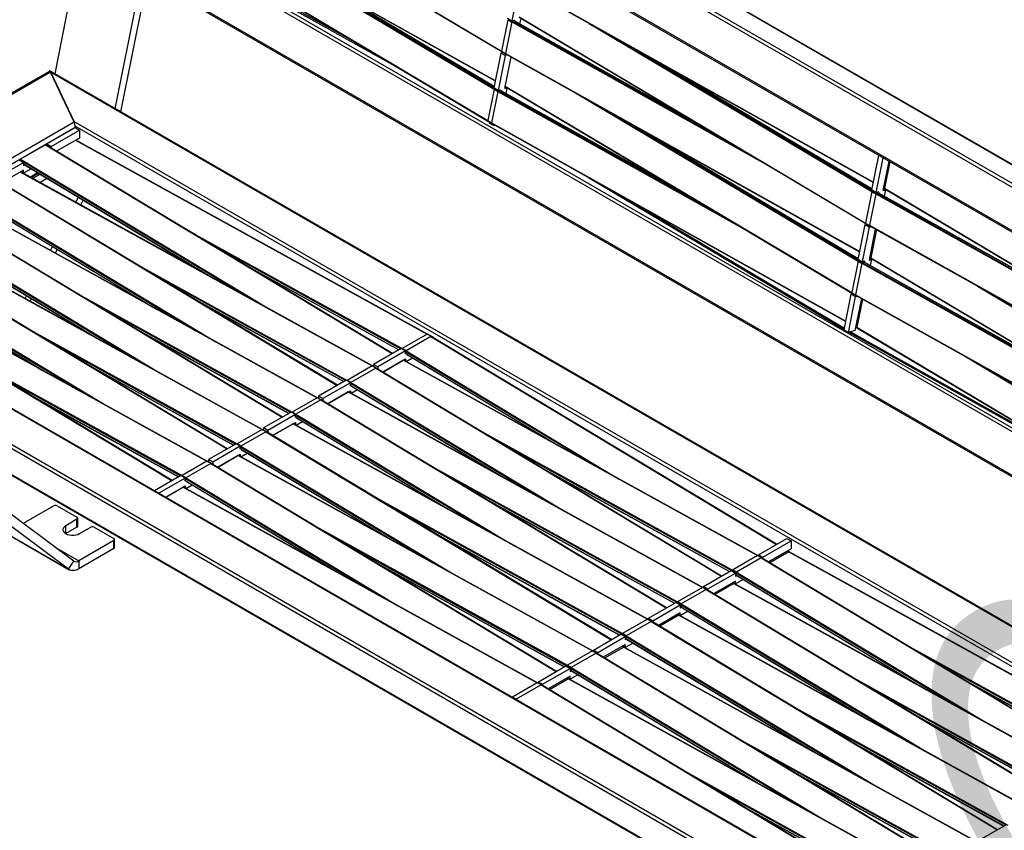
# Model space of a CAD drawing. Header units: millimetres. Extents: x 30 to 8370, y 120 to 5910.
# Tile 4 of 18: x 1280 to 2359, y 2050 to 2939. Entities that reach past the tile are written whole.
import ezdxf

# ---------------------------------------------------------------- set-up
doc = ezdxf.new("R2010")
doc.units = ezdxf.units.MM
doc.header["$LTSCALE"] = 20
doc.layers.add('FORMAT', color=7, linetype='Continuous')
doc.styles.add('SLDTEXTSTYLE0', font='TXT', dxfattribs={"width": 0.605})

msp = doc.modelspace()

# ---------------------------------------------------------------- linework, layer by layer
at = {"color": 7, "linetype": 'Continuous', "lineweight": 25}
for p, q in [((3080.9563889, 2347.4842389), (1383.9001141, 3327.1739731)), ((3104.6797969, 2354.0527204), (1407.6235221, 3333.7424545)), ((3105.0842174, 2354.2429477), (1408.9360727, 3333.4084295)), ((3075.3569403, 2346.5025609), (1384.9003288, 3322.3823905)), ((3007.4146609, 2337.9271772), (1435.7519886, 3245.2287255)), ((1439.0894078, 3241.7817036), (3005.0605469, 2337.7658074)), ((1431.3170341, 3128.427889), (1808.277848, 2903.8482884)), ((1431.383609, 3128.7618386), (1808.1902361, 2904.2740969)), ((1411.5059778, 3090.0147722), (1801.1770788, 2871.963478)), ((1411.5961664, 3089.5867521), (1801.1093652, 2871.6238164)), ((2968.0112882, 2140.2740926), (1396.3486158, 3047.5756409)), ((2966.9548468, 2145.0981341), (1401.9480645, 3048.5573189)), ((1408.5867957, 3046.368861), (1694.516228, 2886.3691007)), ((1410.4116732, 3046.8741288), (1652.3333644, 2911.5001232)), ((1416.1253723, 3052.2242901), (1793.0861862, 2827.6446895)), ((1416.1919472, 3052.5582397), (1792.9985743, 2828.070498)), ((1326.0522224, 3038.8388874), (3022.2003672, 2059.6734056)), ((3018.862948, 2063.1204275), (1328.4063365, 3039.0002572)), ((1318.6815119, 2879.2587636), (1347.968478, 3026.1869024)), ((1531.5407947, 3022.4684018), (1799.882296, 2862.6002538)), ((1560.9489896, 3006.012229), (1800.4572003, 2863.3219113)), ((1384.6781448, 2841.1597184), (1413.9651109, 2988.0878572)), ((1390.8630962, 2837.5892219), (1420.1500622, 2984.5173608)), ((1604.9567308, 2981.3864744), (1799.8445592, 2865.2793645)), ((1799.8633905, 2865.3738251), (1607.8771894, 2979.7522507)), ((1827.0887862, 2975.5726936), (1819.4929554, 2937.4708942)), ((1827.5581141, 2978.0677357), (2215.8294477, 2760.7644885)), ((1827.6397469, 2977.6445053), (2215.7617369, 2760.4248411)), ((1815.0739578, 2938.8038527), (1808.1902361, 2904.2740969)), ((1819.2501741, 2936.3938925), (1812.3664523, 2901.8641368)), ((1819.4929554, 2937.4708942), (1814.7789101, 2940.1922546)), ((1819.2501741, 2936.3938925), (2097.1069975, 2780.8861722)), ((1819.4929554, 2937.4708942), (1822.2302717, 2938.2287959)), ((1821.1169559, 2937.5437876), (1819.8040817, 2937.1273003)), ((1819.8040817, 2937.1273003), (2068.1205112, 2798.1524088)), ((1822.2302717, 2938.2287959), (1821.9929019, 2937.0381147)), ((1822.4600158, 2937.1674481), (2025.7111108, 2823.4142062)), ((2023.0045748, 2825.0263951), (1822.7073675, 2937.126439)), ((1827.2483177, 2941.6315547), (2207.2563035, 2715.2740809)), ((1827.2886953, 2941.9811267), (2207.1606289, 2715.7046944)), ((1828.2848124, 2934.0049185), (1829.5297818, 2940.2498671)), ((1904.2488429, 2934.7688051), (2214.0443507, 2750.2344502)), ((1933.8102323, 2918.2242257), (2214.6393831, 2750.9441171)), ((1808.3163537, 2903.8212333), (1812.4878092, 2901.4140866)), ((1807.1830792, 2902.0904551), (1799.5872484, 2863.9886557)), ((1811.8971245, 2899.3690947), (1804.3012936, 2861.2672953)), ((1809.9203956, 2902.8483568), (1807.1830792, 2902.0904551)), ((1811.8971245, 2899.3690947), (1807.1830792, 2902.0904551)), ((1814.6344408, 2900.1269965), (1809.9203956, 2902.8483568)), ((1811.6008037, 2863.2883665), (1818.5283538, 2898.0379714)), ((1814.6344408, 2900.1269965), (1811.8971245, 2899.3690947)), ((1812.3664523, 2901.8641368), (2200.6377859, 2684.5608897)), ((1812.4480851, 2901.4409064), (2200.5700751, 2684.2212423)), ((1814.6506313, 2900.2082106), (1814.6344408, 2900.1269965)), ((1978.0445057, 2893.4676948), (2214.2369188, 2752.7761306)), ((1312.8124191, 2882.4192136), (935.4094388, 2664.5491106)), ((3007.994503, 1904.0391319), (1312.8716041, 2882.612752)), ((2214.2557463, 2752.8705721), (1980.9796891, 2891.8249651)), ((937.8927457, 2664.6301794), (1313.6694923, 2881.5614777)), ((1313.6694923, 2881.5614777), (1339.5293974, 2826.8232576)), ((1339.3273669, 2827.2508999), (1313.8715228, 2881.1338353)), ((3004.3281344, 1905.2540056), (1313.8715228, 2881.1338353)), ((1799.882296, 2862.6002538), (1792.9985743, 2828.070498)), ((1804.0585123, 2860.1902936), (1797.1747905, 2825.6605379)), ((1804.3012936, 2861.2672953), (1799.5872484, 2863.9886557)), ((1800.6498231, 2863.3752443), (1800.4572003, 2863.3219113)), ((1804.0585123, 2860.1902936), (2081.9153357, 2704.6825733)), ((1804.3012936, 2861.2672953), (1807.0386099, 2862.025197)), ((1805.9252941, 2861.3401887), (1804.6124199, 2860.9237014)), ((1804.6124199, 2860.9237014), (2052.9288494, 2721.9488099)), ((1807.0386099, 2862.025197), (1806.8012402, 2860.8345158)), ((1807.268354, 2860.9638492), (2010.519449, 2747.2106073)), ((2007.812913, 2748.8227962), (1807.5157057, 2860.9228401)), ((1814.33812, 2864.0462682), (1811.6008037, 2863.2883665)), ((1814.33812, 2864.0462682), (1812.0188154, 2865.3851743)), ((1812.0294976, 2865.438758), (1812.0972256, 2865.3996739)), ((1812.0321371, 2865.4519978), (1812.0565239, 2865.428069)), ((1812.0566559, 2865.4279558), (2192.0646417, 2639.070482)), ((1812.0970335, 2865.7775278), (2191.9689671, 2639.5010955)), ((1813.0931506, 2857.8013197), (1814.33812, 2864.0462682)), ((1889.0571811, 2858.5652062), (2198.8526889, 2674.0308513)), ((1918.6185705, 2842.0206268), (2199.4477213, 2674.7405182)), ((1793.1246919, 2827.6176344), (1797.2961474, 2825.2104878)), ((1032.7123979, 2649.7015739), (1339.5293974, 2826.8232576)), ((1038.8812967, 2646.7310077), (1340.7415805, 2820.9912403)), ((1309.6288821, 2802.4859013), (1340.7415805, 2820.4468797)), ((1314.3429273, 2799.7645409), (1345.4556257, 2817.7255194)), ((2910.9900392, 1919.9493517), (1339.3273669, 2827.2508999)), ((1340.7415805, 2820.4468797), (1340.7415805, 2822.0799614)), ((2905.5756538, 1918.7204794), (1340.7415805, 2822.0799614)), ((1340.7415805, 2820.4468797), (1340.7415805, 2820.9912403)), ((1340.7415805, 2820.4468797), (1345.4556257, 2817.7255194)), ((1345.4556257, 2817.7255194), (1345.4556257, 2809.0157507)), ((1794.7371835, 2826.6871429), (1794.491364, 2825.4540767)), ((1799.2054093, 2822.7327163), (1794.491364, 2825.4540767)), ((1797.1747905, 2825.6605379), (2185.4461241, 2608.3572908)), ((1797.2564233, 2825.2373076), (2185.3784133, 2608.0176434)), ((1799.4589695, 2824.0046118), (1799.2054093, 2822.7327163)), ((1799.2054093, 2822.7327163), (1800.8954596, 2823.2006535)), ((1962.8528439, 2817.264096), (2199.045257, 2676.5725317)), ((1345.4556257, 2809.0157507), (1320.4081732, 2794.5561642)), ((1341.2759445, 2806.6028721), (1726.5674308, 2593.9124902)), ((1726.8985814, 2593.946724), (1341.4681297, 2806.7138183)), ((2199.0640845, 2676.6669732), (1965.7880273, 2815.6213662)), ((1308.2146685, 2801.6694932), (1280.8732063, 2785.885603)), ((1308.2146685, 2801.6694932), (1688.3346417, 2572.6278934)), ((1688.5328698, 2572.742328), (1308.5500924, 2801.7012604)), ((1309.6288821, 2802.4859013), (1314.3429273, 2799.7645409)), ((1309.6288821, 2801.0512348), (1309.6288821, 2802.4859013)), ((1314.3429273, 2798.210783), (1314.3429273, 2799.7645409)), ((1279.4589928, 2785.0691949), (1284.173038, 2782.3478345)), ((1280.4018018, 2785.0691064), (1280.4018018, 2784.5249228)), ((1280.4018018, 2785.0691064), (1533.4908157, 2632.5701147)), ((1280.8732063, 2785.885603), (1555.2724183, 2620.5461341)), ((2214.1118978, 2752.149007), (2221.6603441, 2790.0131182)), ((2218.825943, 2749.4276467), (2226.3743893, 2787.2917578)), ((1254.0031487, 2764.9311281), (1284.173038, 2782.3478345)), ((1284.173038, 2782.3478345), (1284.173038, 2779.0816713)), ((1284.173038, 2780.6193028), (1490.3955133, 2656.3597822)), ((1284.173038, 2780.3972463), (1486.0006354, 2658.7858629)), ((1284.173038, 2779.0816713), (1285.2880847, 2779.725374)), ((1292.6702547, 2775.2772414), (1284.173038, 2770.3719026)), ((2232.5592016, 2783.7213416), (2226.1254532, 2751.4487179)), ((2233.7632724, 2783.0262464), (2227.9576552, 2753.9044211)), ((1247.8748899, 2766.8360804), (1627.994863, 2537.7944806)), ((1628.1930912, 2537.9089152), (1248.2103137, 2766.8678477)), ((1284.173038, 2773.6380659), (1260.0683945, 2759.7227514)), ((1280.9361659, 2771.7694594), (1666.2276521, 2559.0790774)), ((1666.5588028, 2559.1133112), (1281.128351, 2771.8804055)), ((1281.3441511, 2772.0049842), (1284.173038, 2770.3719026)), ((1284.173038, 2770.3719026), (1284.173038, 2773.6380659)), ((1291.2517295, 2766.2920515), (1299.591789, 2771.1066653)), ((1292.4498432, 2765.6306632), (1300.7385939, 2770.4156571)), ((1294.1438995, 2764.6955024), (1302.3601028, 2769.4386156)), ((1301.856353, 2760.4380384), (1309.7422728, 2764.990483)), ((1903.4269088, 2765.8170279), (2183.569858, 2598.9456655)), ((2214.1118978, 2752.149007), (2218.825943, 2749.4276467)), ((2226.1254532, 2751.4487179), (2228.8627695, 2752.2066196)), ((2226.5434649, 2753.5455257), (2228.8627695, 2752.2066196)), ((2226.6857097, 2754.2590468), (2228.0836815, 2753.4516087)), ((2228.8627695, 2752.2066196), (2227.486719, 2745.304149)), ((2227.9576552, 2753.9044211), (2607.965641, 2527.5469473)), ((2228.0452526, 2753.4786188), (2608.0532384, 2527.1211451)), ((1220.0620232, 2750.2356937), (1473.1510371, 2597.7367019)), ((1220.5334277, 2751.0521902), (1494.9326396, 2585.7127213)), ((1223.8332593, 2745.7858901), (1430.0557346, 2621.5263694)), ((1223.8332593, 2745.5638335), (1425.6608568, 2623.9524501)), ((1341.3853152, 2738.6170784), (1344.3028075, 2744.1660047)), ((2214.0443507, 2750.2344502), (2207.1606289, 2715.7046944)), ((2218.2072445, 2747.83015), (2211.3235227, 2713.3003943)), ((2215.7410422, 2751.208522), (2214.6393831, 2750.9441171)), ((2218.2072445, 2747.83015), (2537.9222784, 2568.8957065)), ((2220.6072959, 2749.0569197), (2218.7822027, 2748.5517765)), ((2218.7822027, 2748.5517765), (2508.9357921, 2586.1619431)), ((2221.5632593, 2750.1855484), (2218.825943, 2749.4276467)), ((2220.8126263, 2749.044016), (2219.719302, 2749.6749978)), ((2220.6072959, 2749.0569197), (2466.5263918, 2611.4237405)), ((2463.8198558, 2613.0359294), (2220.8546802, 2749.0158924)), ((2221.2823631, 2748.7765317), (2221.5632593, 2750.1855484)), ((1187.5351112, 2732.0026676), (1567.6550844, 2502.9610678)), ((1567.8533125, 2503.0755025), (1187.8705351, 2732.0344349)), ((1220.5963872, 2736.9360466), (1605.8878735, 2524.2456647)), ((1606.2190241, 2524.2798984), (1220.7885724, 2737.0469927)), ((1346.7865983, 2735.6354373), (1349.5951242, 2740.9771149)), ((1947.6611821, 2741.0604971), (2183.8535952, 2600.3689328)), ((1159.7222445, 2715.4022809), (1412.8112584, 2562.9032892)), ((1160.193649, 2716.2187775), (1434.592861, 2550.8793085)), ((1163.4934807, 2710.9524773), (1369.715956, 2586.6929566)), ((1163.4934807, 2710.7304208), (1365.3210781, 2589.1190374)), ((2198.920236, 2675.9454081), (2206.5160669, 2714.0472076)), ((2203.6342812, 2673.2240478), (2211.2301121, 2711.3258472)), ((2206.5160669, 2714.0472076), (2208.4467863, 2714.5817806)), ((2206.5160669, 2714.0472076), (2211.2301121, 2711.3258472)), ((2207.2967831, 2715.2458492), (2211.4557085, 2712.8442805)), ((2217.7302603, 2709.3372019), (2210.9337914, 2675.245119)), ((2211.2301121, 2711.3258472), (2213.2016507, 2711.8717222)), ((2211.3235227, 2713.3003943), (2600.3125866, 2495.5954561)), ((2211.4137269, 2712.8723668), (2600.2448758, 2495.2558087)), ((1160.2566086, 2702.1026338), (1545.5480948, 2489.4122519)), ((1545.8792455, 2489.4464857), (1160.4487937, 2702.21358)), ((1465.1017753, 2707.3709162), (1699.2259686, 2578.1286001)), ((2218.9381358, 2708.6611919), (2212.7659934, 2677.7008222)), ((1127.1953326, 2697.1692548), (1507.3153057, 2468.127655)), ((1507.5135338, 2468.2420897), (1127.5307564, 2697.2010221)), ((1313.6171233, 2685.8033482), (1315.8775113, 2690.1024945)), ((1486.4119733, 2694.530439), (1697.5758972, 2577.9627566)), ((1099.3824658, 2680.5688681), (1352.4714797, 2528.0698764)), ((1099.8538704, 2681.3853647), (1374.2530823, 2516.0458958)), ((1319.0184064, 2682.8217071), (1321.169828, 2686.9136047)), ((2211.3518031, 2677.3419268), (2213.6711077, 2676.0030207)), ((2211.4940479, 2678.0554479), (2212.8920197, 2677.2480098)), ((2212.7659934, 2677.7008222), (2592.7739792, 2451.3433484)), ((2212.8535908, 2677.2750199), (2592.8615766, 2450.9175462)), ((1099.9168299, 2667.269221), (1485.2083161, 2454.5788391)), ((1485.5394668, 2454.6130729), (1100.1090151, 2667.3801672)), ((1103.153702, 2676.1190645), (1309.3761773, 2551.8595438)), ((1103.153702, 2675.897008), (1304.9812994, 2554.2856246)), ((1404.7619966, 2672.5375035), (1638.8861899, 2543.2951873)), ((1529.5072758, 2668.5633294), (1695.6477838, 2576.8496804)), ((1534.0402638, 2665.8319738), (1695.4449748, 2576.7326013)), ((2198.8526889, 2674.0308513), (2191.9689671, 2639.5010955)), ((2203.0155827, 2671.6265512), (2196.1318609, 2637.0967954)), ((2198.920236, 2675.9454081), (2203.6342812, 2673.2240478)), ((2200.5493804, 2675.0049231), (2199.4477213, 2674.7405182)), ((2203.0155827, 2671.6265512), (2522.7306167, 2492.6921076)), ((2205.4156341, 2672.8533209), (2203.5905409, 2672.3481776)), ((2203.5905409, 2672.3481776), (2493.7441303, 2509.9583442)), ((2206.3715975, 2673.9819495), (2203.6342812, 2673.2240478)), ((2205.6209645, 2672.8404171), (2204.5276402, 2673.4713989)), ((2205.4156341, 2672.8533209), (2451.33473, 2535.2201416)), ((2448.628194, 2536.8323305), (2205.6630184, 2672.8122935)), ((2206.0907013, 2672.5729328), (2206.3715975, 2673.9819495)), ((2210.9337914, 2675.245119), (2213.6711077, 2676.0030207)), ((2213.6711077, 2676.0030207), (2212.2950572, 2669.1005501)), ((2630.5043494, 1683.4627814), (933.4480745, 2663.1525156)), ((2629.0901358, 1688.63372), (938.6335242, 2664.5135496)), ((1066.8555539, 2662.3358421), (1446.975527, 2433.2942423)), ((1447.1737552, 2433.4086769), (1067.1909777, 2662.3676094)), ((1426.0721947, 2659.6970262), (1637.2361185, 2543.1293438)), ((2603.6342917, 1742.5166554), (1031.9716194, 2649.8182036)), ((2602.6343729, 1743.995572), (1035.637988, 2648.6033299)), ((2329.8724621, 2646.5747405), (2599.657701, 2485.8731041)), ((2630.5043494, 1655.1560333), (933.4480745, 2634.8457674)), ((1285.8489315, 2632.989618), (1287.4522151, 2636.0389843)), ((1344.422218, 2637.7040907), (1578.5464113, 2508.4617745)), ((1469.1674971, 2633.7299166), (1635.3080052, 2542.0162677)), ((2183.4912045, 2598.551128), (2191.3244051, 2637.8436087)), ((2188.2052497, 2595.8297677), (2196.0384503, 2635.1222483)), ((2191.3244051, 2637.8436087), (2193.2551245, 2638.3781818)), ((2191.3244051, 2637.8436087), (2196.0384503, 2635.1222483)), ((2192.1051213, 2639.0422503), (2196.2640467, 2636.6406816)), ((2196.0384503, 2635.1222483), (2198.0099889, 2635.6681233)), ((2196.1318609, 2637.0967954), (2585.1209248, 2419.3918572)), ((2196.2220651, 2636.668768), (2585.053214, 2419.0522098)), ((934.9671556, 2633.0667909), (2630.0900545, 1654.4931708)), ((1291.2502145, 2630.0079768), (1292.7445318, 2632.8500945)), ((1365.732416, 2624.8636135), (1576.8963399, 2508.2959311)), ((1473.7004851, 2630.998561), (1635.1051962, 2541.8991885)), ((2202.5385985, 2633.133603), (2195.5047599, 2597.8508389)), ((2203.746474, 2632.4575931), (2197.5743316, 2601.4972233)), ((1284.0824393, 2602.8706779), (1518.2066326, 2473.6283617)), ((2196.3023862, 2601.851849), (2197.7003579, 2601.044411)), ((2197.5743316, 2601.4972233), (2577.5823174, 2375.1397495)), ((2197.661929, 2601.0714211), (2577.6699149, 2374.7139473)), ((1408.8277184, 2598.8965039), (1574.9682265, 2507.1828549)), ((1413.3607065, 2596.1651482), (1574.7654175, 2507.0657758)), ((1726.5674308, 2593.9124902), (1699.2259686, 2578.1286001)), ((1730.7425721, 2591.5009498), (1703.4011099, 2575.7170597)), ((1731.0733846, 2591.5355029), (1726.8970014, 2593.9476043)), ((1729.1789056, 2592.9406218), (1728.9096502, 2592.7851839)), ((1733.8929508, 2590.2192614), (1729.1789056, 2592.9406218)), ((1730.7425721, 2591.5009498), (2109.3805009, 2363.4024001)), ((2109.5787139, 2363.5168261), (1731.0718714, 2591.5364069)), ((1733.8929508, 2590.2192614), (1733.5688656, 2590.032171)), ((1733.8929508, 2589.8369361), (1733.8929508, 2590.2192614)), ((2183.4912045, 2598.551128), (2188.2052497, 2595.8297677)), ((2195.5047599, 2597.8508389), (2188.2052497, 2595.8297677)), ((2188.7111146, 2595.9698303), (2478.5524686, 2433.7547453)), ((2190.5359875, 2596.4750969), (2436.1430682, 2459.0165427)), ((1333.4773992, 2336.1085313), (1003.6873481, 2582.5854408)), ((1339.1628607, 2345.1139732), (1018.0598773, 2585.0983837)), ((1305.3926374, 2590.0302007), (1516.5565612, 2473.4625183)), ((1698.0662072, 2578.2458066), (1667.8963179, 2560.8291002)), ((1702.7802524, 2575.5244462), (1672.6103631, 2558.1077398)), ((1702.7802524, 2575.5244462), (1698.0662072, 2578.2458066)), ((1702.7802524, 2572.2582829), (1702.7802524, 2575.5244462)), ((1703.7230615, 2572.802555), (1702.7802524, 2572.2582829)), ((1702.909143, 2574.9129516), (1702.8471154, 2573.3082279)), ((1702.909143, 2574.9129516), (1914.3091291, 2447.5616575)), ((1703.4011099, 2575.7170597), (1936.2040168, 2435.4722469)), ((1703.7230615, 2572.2451952), (1870.9872923, 2471.4821032)), ((1703.8590528, 2571.9411981), (1866.5689649, 2473.9217126)), ((2314.6808003, 2570.3711416), (2584.4660392, 2409.6695053)), ((1223.7426606, 2568.0372651), (1457.8668539, 2438.794949)), ((1348.4879398, 2564.0630911), (1514.6284479, 2472.3494421)), ((1353.0209278, 2561.3317355), (1514.4256389, 2472.232363)), ((1666.2276521, 2559.0790774), (1638.8861899, 2543.2951873)), ((1670.7336059, 2556.7020902), (1666.5572227, 2559.1141916)), ((1672.6103631, 2558.1077398), (1667.8963179, 2560.8291002)), ((1667.8963179, 2560.8291002), (1667.8963179, 2558.3407871)), ((1672.6103631, 2558.1077398), (1672.6103631, 2555.571489)), ((1677.8434602, 2552.4189738), (1702.7802524, 2566.8146775)), ((1700.4493085, 2565.4287252), (1677.8776442, 2552.3983807)), ((1700.4493085, 2565.4287252), (2088.6331504, 2351.090387)), ((1700.7847646, 2565.4605899), (1700.60977, 2565.5616847)), ((2088.9702413, 2351.1213411), (1700.7863994, 2565.4596793)), ((1702.7802524, 2566.8146775), (1702.7802524, 2564.3587598)), ((1703.4976365, 2563.9626513), (1710.4453575, 2567.9734853)), ((1245.0528587, 2555.1967879), (1456.2167825, 2438.6291055)), ((1670.4027934, 2556.6675371), (1643.0613312, 2540.8836469)), ((1670.4027934, 2556.6675371), (2049.0407222, 2328.5689874)), ((2049.2389352, 2328.6834133), (1670.7320928, 2556.7029941)), ((2344.2421897, 2553.8265622), (2585.0408895, 2410.391194)), ((1637.7264286, 2543.4123938), (1607.5565392, 2525.9956874)), ((1642.4404738, 2540.6910334), (1612.2705845, 2523.274327)), ((1642.4404738, 2540.6910334), (1637.7264286, 2543.4123938)), ((1642.4404738, 2537.4248702), (1642.4404738, 2540.6910334)), ((1643.3832828, 2537.9691422), (1642.4404738, 2537.4248702)), ((1642.5693643, 2540.0795388), (1642.5073367, 2538.4748152)), ((1642.5693643, 2540.0795388), (1853.9693505, 2412.7282447)), ((1643.0613312, 2540.8836469), (1875.8642381, 2400.6388342)), ((1643.3832828, 2537.4117824), (1810.6475136, 2436.6486904)), ((1643.5192741, 2537.1077853), (1806.2291863, 2439.0882998)), ((1288.1481611, 2529.2296783), (1454.2886692, 2437.5160294)), ((1292.6811492, 2526.4983227), (1454.0858602, 2437.3989502)), ((1612.2705845, 2523.274327), (1607.5565392, 2525.9956874)), ((1607.5565392, 2525.9956874), (1607.5565392, 2523.5073743)), ((1617.5036815, 2517.585561), (1642.4404738, 2531.9812648)), ((1640.1095298, 2530.5953124), (1617.5378655, 2517.5649679)), ((1640.1095298, 2530.5953124), (2028.2933717, 2316.2569742)), ((1640.444986, 2530.6271772), (1640.2699913, 2530.7282719)), ((2028.6304626, 2316.2879283), (1640.4466207, 2530.6262665)), ((1642.4404738, 2531.9812648), (1642.4404738, 2529.525347)), ((1643.1578579, 2529.1292385), (1650.1055789, 2533.1400725)), ((1605.8878735, 2524.2456647), (1578.5464113, 2508.4617745)), ((1610.0630148, 2521.8341243), (1582.7215525, 2506.0502341)), ((1610.3938272, 2521.8686774), (1606.217444, 2524.2807788)), ((1610.0630148, 2521.8341243), (1988.7009436, 2293.7355746)), ((1988.8991566, 2293.8500005), (1610.3923141, 2521.8695814)), ((1612.2705845, 2523.274327), (1612.2705845, 2520.7380763)), ((1577.3866499, 2508.578981), (1547.2167606, 2491.1622746)), ((1582.1006951, 2505.8576206), (1551.9308058, 2488.4409143)), ((1582.1006951, 2505.8576206), (1577.3866499, 2508.578981)), ((1582.1006951, 2502.5914574), (1582.1006951, 2505.8576206)), ((1582.2295856, 2505.2461261), (1582.1675581, 2503.6414024)), ((1582.2295856, 2505.2461261), (1793.6295718, 2377.8948319)), ((1582.7215525, 2506.0502341), (1815.5244594, 2365.8054214)), ((1557.1639029, 2482.7521482), (1582.1006951, 2497.147852)), ((1579.7697512, 2495.7618996), (1557.1980868, 2482.7315552)), ((1579.7697512, 2495.7618996), (1967.953593, 2281.4235615)), ((1580.1052073, 2495.7937644), (1579.9302127, 2495.8948591)), ((1968.2906839, 2281.4545156), (1580.1068421, 2495.7928537)), ((1583.0435042, 2503.1357295), (1582.1006951, 2502.5914574)), ((1582.1006951, 2497.147852), (1582.1006951, 2494.6919342)), ((1582.8180792, 2494.2958258), (1589.7658002, 2498.3066597)), ((1583.0435042, 2502.5783696), (1750.307735, 2401.8152776)), ((1583.1794955, 2502.2743725), (1745.8894076, 2404.254887)), ((1545.5480948, 2489.4122519), (1518.2066326, 2473.6283617)), ((1549.7232361, 2487.0007115), (1522.3817739, 2471.2168213)), ((1550.0540486, 2487.0352646), (1545.8776654, 2489.447366)), ((1551.9308058, 2488.4409143), (1547.2167606, 2491.1622746)), ((1547.2167606, 2491.1622746), (1547.2167606, 2488.6739616)), ((1549.7232361, 2487.0007115), (1928.3611649, 2258.9021618)), ((1928.5593779, 2259.0165878), (1550.0525354, 2487.0361686)), ((1551.9308058, 2488.4409143), (1551.9308058, 2485.9046635)), ((1785.060712, 2487.8293017), (2061.2916882, 2335.3064968)), ((1517.0468713, 2473.7455682), (1486.8769819, 2456.3288619)), ((1521.7609165, 2471.0242079), (1517.0468713, 2473.7455682)), ((1806.4841951, 2474.923396), (2060.840846, 2334.478648)), ((1521.7609165, 2471.0242079), (1491.5910271, 2453.6075015)), ((1496.8241242, 2447.9187355), (1521.7609165, 2462.3144392)), ((1519.4299725, 2460.9284869), (1496.8583082, 2447.8981424)), ((1519.4299725, 2460.9284869), (1907.6138144, 2246.5901487)), ((1519.7654286, 2460.9603516), (1519.590434, 2461.0614464)), ((1907.9509053, 2246.6211028), (1519.7670634, 2460.959441)), ((1521.7609165, 2467.7580446), (1521.7609165, 2471.0242079)), ((1522.7037255, 2468.3023167), (1521.7609165, 2467.7580446)), ((1521.7609165, 2462.3144392), (1521.7609165, 2459.8585215)), ((1521.889807, 2470.4127133), (1521.8277794, 2468.8079896)), ((1521.889807, 2470.4127133), (1733.2897932, 2343.0614191)), ((1522.3817739, 2471.2168213), (1755.1846808, 2330.9720086)), ((1522.4783006, 2459.462413), (1529.4260216, 2463.4732469)), ((1522.7037255, 2467.7449569), (1689.9679563, 2366.9818649)), ((1522.8397168, 2467.4409597), (1685.5496289, 2369.4214743)), ((1485.2083161, 2454.5788391), (1457.8668539, 2438.794949)), ((1489.3834574, 2452.1672987), (1462.0419952, 2436.3834086)), ((1489.7142699, 2452.2018518), (1485.5378867, 2454.6139533)), ((1491.5910271, 2453.6075015), (1486.8769819, 2456.3288619)), ((1486.8769819, 2456.3288619), (1486.8769819, 2453.8405488)), ((1489.3834574, 2452.1672987), (1868.0213863, 2224.0687491)), ((1868.2195993, 2224.183175), (1489.7127568, 2452.2027558)), ((1491.5910271, 2453.6075015), (1491.5910271, 2451.0712507)), ((1724.7209333, 2452.995889), (2000.9519095, 2300.4730841)), ((1746.1444164, 2440.0899832), (2000.5010674, 2299.6452352)), ((1849.806032, 2448.8255135), (2058.1139811, 2333.8068682)), ((1854.362469, 2446.0806309), (2057.9112132, 2333.6898128)), ((1456.7070926, 2438.9121555), (1427.790103, 2422.2187327)), ((1461.4211378, 2436.1907951), (1432.5041482, 2419.4973723)), ((1461.4211378, 2436.1907951), (1456.7070926, 2438.9121555)), ((1461.4211378, 2432.9246319), (1461.4211378, 2436.1907951)), ((1462.3639468, 2433.4689039), (1461.4211378, 2432.9246319)), ((1461.5500283, 2435.5793005), (1461.4880008, 2433.9745768)), ((1461.5500283, 2435.5793005), (1672.9500145, 2308.2280064)), ((1462.0419952, 2436.3834086), (1694.8449021, 2296.1385958)), ((1462.1385219, 2424.6290002), (1469.0862429, 2428.6398342)), ((1462.3639468, 2432.9115441), (1629.6281776, 2332.1484521)), ((1462.4999381, 2432.607547), (1625.2098503, 2334.5880615)), ((1440.0478465, 2415.142488), (1461.4211378, 2427.4810264)), ((1459.0901938, 2426.0950741), (1440.0827745, 2415.1223245)), ((1459.0901938, 2426.0950741), (1847.2740357, 2211.7567359)), ((1459.42565, 2426.1269389), (1459.2506553, 2426.2280336)), ((1847.6111266, 2211.78769), (1459.4272847, 2426.1260282)), ((1461.4211378, 2427.4810264), (1461.4211378, 2425.0251087)), ((1664.3811547, 2418.1624762), (1940.6121308, 2265.6396713)), ((1789.4662533, 2413.9921008), (1997.7742024, 2298.9734554)), ((1794.0226903, 2411.2472181), (1997.5714345, 2298.8564)), ((1317.2446323, 2405.672466), (1283.8947503, 2386.4199889)), ((1321.0158684, 2405.672466), (1342.7004764, 2393.1542083)), ((1685.8046378, 2405.2565705), (1940.1612887, 2264.8118224)), ((1342.7004764, 2390.97712), (1330.4439589, 2383.901583)), ((1342.7004764, 2382.2673513), (1342.7004764, 2390.97712)), ((1343.481525, 2383.3558955), (1343.481525, 2392.0656641)), ((1330.4439589, 2375.1932298), (1330.4439589, 2383.901583)), ((1342.7004764, 2382.2673513), (1330.4451849, 2375.1925221)), ((1345.5289035, 2375.1932298), (1357.7854211, 2382.2687668)), ((1361.5566572, 2382.2687668), (1383.2412652, 2369.7505091)), ((1604.041376, 2383.3290634), (1880.2723522, 2230.8062585)), ((1729.1264746, 2379.158688), (1937.4344237, 2264.1400427)), ((1733.6829116, 2376.4138054), (1937.2316559, 2264.0229873)), ((1267.4807663, 2374.2075765), (1333.4773992, 2336.1085313)), ((1268.1858894, 2373.7427513), (1334.1825223, 2335.6437061)), ((1383.2412652, 2367.5734208), (1344.8483221, 2345.4096465)), ((1383.2412652, 2358.8636521), (1383.2412652, 2367.5734208)), ((1384.0223138, 2359.9521963), (1384.0223138, 2368.6619649)), ((1625.4648591, 2370.4231577), (1879.82151, 2229.9784097)), ((2089.803364, 2352.1007596), (2120.9160624, 2370.061738)), ((2094.5174092, 2349.3793992), (2125.6301076, 2367.3403777)), ((2120.9160624, 2370.061738), (2125.6301076, 2367.3403777)), ((2125.6301076, 2367.3403777), (2125.6301076, 2358.630609)), ((1318.1276858, 2360.8351415), (1344.8483221, 2345.4096465)), ((1383.2412652, 2358.8636521), (1344.8483221, 2336.6998778)), ((2125.6301076, 2358.630609), (2100.6341914, 2344.2007737)), ((2122.9675597, 2355.3204146), (2102.1372249, 2343.2953183)), ((2123.297031, 2355.3555839), (2121.6265078, 2356.31938)), ((2122.9675597, 2355.3204146), (2511.1514016, 2140.9820764)), ((2511.4825485, 2141.0163126), (2123.2987066, 2355.3546507)), ((1333.4773992, 2336.1085313), (1339.1628607, 2345.1139732)), ((1344.8483221, 2345.4096465), (1344.8483221, 2336.6998778)), ((1668.786696, 2344.3252752), (1877.0946451, 2229.3066299)), ((2088.6331504, 2351.090387), (2061.2916882, 2335.3064968)), ((2092.7973468, 2348.6880019), (2065.4558846, 2332.9041117)), ((2093.1342658, 2348.7188764), (2088.9684929, 2351.1223144)), ((2089.803364, 2352.1007596), (2094.5174092, 2349.3793992)), ((2089.803364, 2350.6406365), (2089.803364, 2352.1007596)), ((2092.7973468, 2348.6880019), (2472.2928158, 2120.0728541)), ((2472.4910288, 2120.18728), (2093.1327761, 2348.7197662)), ((2094.5174092, 2347.8856374), (2094.5174092, 2349.3793992)), ((1673.343133, 2341.5803926), (1876.8918772, 2229.1895745)), ((2029.4635854, 2317.2673468), (2059.6334747, 2334.6840532)), ((2034.1776306, 2314.5459864), (2064.3475199, 2331.9626928)), ((2059.6334747, 2334.6840532), (2064.3475199, 2331.9626928)), ((2060.840846, 2334.478648), (2060.859433, 2333.9763226)), ((2064.3475199, 2331.9626928), (2064.3475199, 2328.6965296)), ((2064.984534, 2332.087584), (2064.9847498, 2329.9100173)), ((2064.984534, 2332.087584), (2317.3586899, 2180.0526859)), ((2065.4558846, 2332.9041117), (2339.2535775, 2167.9632754)), ((2064.3475199, 2323.2529242), (2040.2944127, 2309.3673609)), ((2062.6277811, 2320.4870018), (2041.7974463, 2308.4619055)), ((2062.9572524, 2320.5221711), (2061.2867291, 2321.4859673)), ((2061.518633, 2321.6198425), (2064.3475199, 2319.9867609)), ((2062.6277811, 2320.4870018), (2450.811623, 2106.1486637)), ((2451.1427698, 2106.1828998), (2062.9589279, 2320.521238)), ((2064.3475199, 2330.0526912), (2065.1191919, 2329.6069459)), ((2064.3475199, 2328.6965296), (2065.5133129, 2329.3695276)), ((2072.8963101, 2324.9218724), (2064.3475199, 2319.9867609)), ((2064.3475199, 2319.9867609), (2064.3475199, 2323.2529242)), ((2064.9847498, 2329.9100173), (2274.036853, 2203.9731316)), ((2065.120779, 2329.6059974), (2269.6185256, 2206.412741)), ((2028.2933717, 2316.2569742), (2000.9519095, 2300.4730841)), ((2032.4575682, 2313.8545891), (2005.116106, 2298.0706989)), ((2032.7944871, 2313.8854636), (2028.6287143, 2316.2889017)), ((2029.4635854, 2317.2673468), (2034.1776306, 2314.5459864)), ((2029.4635854, 2315.8072237), (2029.4635854, 2317.2673468)), ((2032.4575682, 2313.8545891), (2411.9530371, 2085.2394413)), ((2412.1512501, 2085.3538672), (2032.7929974, 2313.8863534)), ((2034.1776306, 2313.0522246), (2034.1776306, 2314.5459864)), ((1969.1238067, 2282.433934), (1999.293696, 2299.8506404)), ((1999.293696, 2299.8506404), (2004.0077412, 2297.1292801)), ((2000.5010674, 2299.6452352), (2000.5196543, 2299.1429098)), ((1973.8378519, 2279.7125737), (2004.0077412, 2297.1292801)), ((2004.0077412, 2288.4195114), (1979.954634, 2274.5339482)), ((2004.0077412, 2297.1292801), (2004.0077412, 2293.8631168)), ((2004.0077412, 2295.2192785), (2004.7794132, 2294.7735331)), ((2004.0077412, 2293.8631168), (2005.1735343, 2294.5361148)), ((2012.5565314, 2290.0884597), (2004.0077412, 2285.1533481)), ((2004.0077412, 2285.1533481), (2004.0077412, 2288.4195114)), ((2004.6447554, 2297.2541712), (2004.6449711, 2295.0766046)), ((2004.6447554, 2297.2541712), (2257.0189112, 2145.2192732)), ((2004.6449711, 2295.0766046), (2213.6970743, 2169.1397189)), ((2004.7810003, 2294.7725846), (2209.278747, 2171.5793283)), ((2005.116106, 2298.0706989), (2278.9137988, 2133.1298626)), ((1967.953593, 2281.4235615), (1940.6121308, 2265.6396713)), ((1972.1177895, 2279.0211763), (1944.7763273, 2263.2372862)), ((1972.4547084, 2279.0520509), (1968.2889356, 2281.4554889)), ((1969.1238067, 2282.433934), (1973.8378519, 2279.7125737)), ((1969.1238067, 2280.9738109), (1969.1238067, 2282.433934)), ((1972.1177895, 2279.0211763), (2351.6132584, 2050.4060285)), ((2351.8114714, 2050.5204544), (1972.4532188, 2279.0529406)), ((1973.8378519, 2278.2188118), (1973.8378519, 2279.7125737)), ((2002.2880024, 2285.6535891), (1981.4576676, 2273.6284927)), ((2002.6174737, 2285.6887583), (2000.9469505, 2286.6525545)), ((2001.1788544, 2286.7864298), (2004.0077412, 2285.1533481)), ((2002.2880024, 2285.6535891), (2390.4718443, 2071.3152509)), ((2390.8029912, 2071.349487), (2002.6191493, 2285.6878252)), ((1908.784028, 2247.6005213), (1938.9539174, 2265.0172277)), ((1913.4980732, 2244.8791609), (1943.6679626, 2262.2958673)), ((1938.9539174, 2265.0172277), (1943.6679626, 2262.2958673)), ((1940.1612887, 2264.8118224), (1940.1798756, 2264.309497)), ((1943.6679626, 2262.2958673), (1943.6679626, 2259.029704)), ((1943.6679626, 2260.3858657), (1944.4396346, 2259.9401203)), ((1943.6679626, 2259.029704), (1944.8337556, 2259.702702)), ((1944.3049767, 2262.4207585), (1944.3051924, 2260.2431918)), ((1944.3049767, 2262.4207585), (2196.6791325, 2110.3858604)), ((1944.3051924, 2260.2431918), (2153.3572957, 2134.3063061)), ((1944.4412216, 2259.9391718), (2148.9389683, 2136.7459155)), ((1944.7763273, 2263.2372862), (2218.5740201, 2098.2964499)), ((1907.6138144, 2246.5901487), (1880.2723522, 2230.8062585)), ((1912.1149298, 2244.2186381), (1907.9491569, 2246.6220761)), ((1908.784028, 2247.6005213), (1913.4980732, 2244.8791609)), ((1908.784028, 2246.1403982), (1908.784028, 2247.6005213)), ((1913.4980732, 2243.385399), (1913.4980732, 2244.8791609)), ((1943.6679626, 2253.5860986), (1919.6148554, 2239.7005354)), ((1941.9482238, 2250.8201763), (1921.1178889, 2238.79508)), ((1942.2776951, 2250.8553456), (1940.6071718, 2251.8191417)), ((1940.8390757, 2251.953017), (1943.6679626, 2250.3199354)), ((1941.9482238, 2250.8201763), (2330.1320656, 2036.4818381)), ((2330.4632125, 2036.5160743), (1942.2793706, 2250.8544124)), ((1952.2167527, 2255.2550469), (1943.6679626, 2250.3199354)), ((1943.6679626, 2250.3199354), (1943.6679626, 2253.5860986)), ((2248.4500514, 2255.153743), (2483.8099394, 2125.1981863)), ((1911.7780109, 2244.1877636), (1884.4365487, 2228.4038734)), ((1911.7780109, 2244.1877636), (2291.2734798, 2015.5726157)), ((2291.4716928, 2015.6870417), (1912.1134401, 2244.2195279)), ((2269.8735345, 2242.2478372), (2481.5077934, 2125.3925474)), ((1848.4442494, 2212.7671085), (1878.6141387, 2230.1838149)), ((1853.1582946, 2210.0457481), (1883.3281839, 2227.4624545)), ((1878.6141387, 2230.1838149), (1883.3281839, 2227.4624545)), ((1879.82151, 2229.9784097), (1879.840097, 2229.4760842)), ((1883.3281839, 2227.4624545), (1883.3281839, 2224.1962913)), ((1883.3281839, 2225.5524529), (1884.0998559, 2225.1067076)), ((1883.3281839, 2224.1962913), (1884.493977, 2224.8692893)), ((1883.9651981, 2227.5873457), (1883.9654138, 2225.409779)), ((1883.9651981, 2227.5873457), (2136.3393539, 2075.5524476)), ((1883.9654138, 2225.409779), (2093.017517, 2099.4728933)), ((1884.101443, 2225.1057591), (2088.5991896, 2101.9125027)), ((1884.4365487, 2228.4038734), (2158.2342415, 2063.4630371)), ((1848.4442494, 2212.7671085), (1853.1582946, 2210.0457481)), ((1848.4442494, 2211.3069854), (1848.4442494, 2212.7671085)), ((1883.3281839, 2218.7526859), (1859.2750767, 2204.8671226)), ((1881.6084451, 2215.9867635), (1860.7781103, 2203.9616672)), ((1881.9379164, 2216.0219328), (1880.2673931, 2216.9857289)), ((1880.4992971, 2217.1196042), (1883.3281839, 2215.4865226)), ((1881.6084451, 2215.9867635), (2269.792287, 2001.6484254)), ((2270.1234338, 2001.6826615), (1881.939592, 2216.0209997)), ((1891.8769741, 2220.4216341), (1883.3281839, 2215.4865226)), ((1883.3281839, 2215.4865226), (1883.3281839, 2218.7526859)), ((2188.1102727, 2220.3203302), (2423.4701608, 2090.3647735)), ((2313.1953713, 2216.1499548), (2479.5799105, 2124.2796043)), ((2317.7518083, 2213.4050722), (2479.3771426, 2124.1625489)), ((1847.2740357, 2211.7567359), (1819.9325735, 2195.9728458)), ((1851.4382322, 2209.3543508), (1824.09677, 2193.5704606)), ((1851.7751511, 2209.3852253), (1847.6093783, 2211.7886633)), ((1851.4382322, 2209.3543508), (2230.9337011, 1980.739203)), ((2231.1319141, 1980.8536289), (1851.7736614, 2209.3861151)), ((1853.1582946, 2208.5519863), (1853.1582946, 2210.0457481)), ((2209.5337558, 2207.4144245), (2421.1680147, 2090.5591346)), ((1814.6346135, 2198.8981503), (1819.9325735, 2195.9728458)), ((1824.09677, 2193.5704606), (1829.4565789, 2190.3416118)), ((2127.7704941, 2185.4869174), (2363.1303821, 2055.5313607)), ((2252.8555927, 2181.316542), (2419.2401318, 2089.4461915)), ((2149.1939771, 2172.5810117), (2360.8282361, 2055.7257219)), ((2257.4120297, 2178.5716594), (2419.0373639, 2089.3291361)), ((2067.4307154, 2150.6535047), (2302.7906034, 2020.697948)), ((2088.8541985, 2137.7475989), (2300.4884574, 2020.8923091)), ((2192.515814, 2146.4831292), (2358.9003531, 2054.6127787)), ((2197.072251, 2143.7382466), (2358.6975853, 2054.4957233)), ((2007.0909367, 2115.8200919), (2242.4508248, 1985.8645352)), ((2132.1760353, 2111.6497165), (2298.5605745, 2019.779366)), ((2136.7324723, 2108.9048338), (2298.3578066, 2019.6623106)), ((2028.5144198, 2102.9141861), (2240.1486787, 1986.0588963)), ((2071.8362567, 2076.8163037), (2238.2207958, 1984.9459532)), ((2076.3926937, 2074.0714211), (2238.0180279, 1984.8288978)), ((2361.332368, 2056.016751), (2331.1624787, 2038.6000446))]:
    msp.add_line(p, q, dxfattribs=at)
at = {"color": 7, "linetype": 'Continuous', "lineweight": 25, "flags": 128}
for points in [[(1808.2777228, 2903.8483975), (1808.2943107, 2903.8352283), (1808.3164558, 2903.8211766)], [(1812.4479521, 2901.4410214), (1812.4611954, 2901.4304903), (1812.4879418, 2901.4140187)], [(1812.0565239, 2865.428069), (1812.0740015, 2865.4143717), (1812.0966361, 2865.4000035)], [(1793.086061, 2827.6447986), (1793.1026489, 2827.6316294), (1793.124794, 2827.6175777)], [(1797.2562903, 2825.2374225), (1797.2695336, 2825.2268914), (1797.29628, 2825.2104198)], [(2228.0450992, 2753.4787526), (2228.0617058, 2753.4655663), (2228.0837832, 2753.4515522)], [(2219.5796352, 2749.6363272), (2220.09018, 2749.3473607), (2220.6072959, 2749.0569197)], [(2220.8548213, 2749.015773), (2220.8407858, 2749.0267474), (2220.812491, 2749.0440857)], [(2207.2561416, 2715.2742197), (2207.2736491, 2715.2604968), (2207.2968962, 2715.2457862)], [(2211.4136114, 2712.8724646), (2211.4276213, 2712.8615118), (2211.4558058, 2712.8442304)], [(2212.8534374, 2677.2751537), (2212.8700441, 2677.2619674), (2212.8921214, 2677.2479533)], [(2204.3879734, 2673.4327283), (2204.8985182, 2673.1437618), (2205.4156341, 2672.8533209)], [(2205.6631595, 2672.8121741), (2205.649124, 2672.8231485), (2205.6208293, 2672.8404868)], [(2192.0644798, 2639.0706208), (2192.0819873, 2639.0568979), (2192.1052344, 2639.0421873)], [(2196.2219496, 2636.6688657), (2196.2359595, 2636.657913), (2196.264144, 2636.6406315)], [(2197.6617756, 2601.0715549), (2197.6783823, 2601.0583685), (2197.7004597, 2601.0443545)], [(1330.4439589, 2383.901583), (1328.9547064, 2382.8235193), (1327.9183423, 2381.5811776), (1327.3868343, 2380.2368541), (1327.3868343, 2378.8579588), (1327.9183423, 2377.5136353), (1328.9547064, 2376.2712936), (1330.4439589, 2375.1932298), (1332.3114224, 2374.3335027), (1334.4634545, 2373.7352224), (1336.7921435, 2373.4283894), (1339.1807189, 2373.4283894), (1341.5094079, 2373.7352224), (1343.66144, 2374.3335027), (1345.5289035, 2375.1932298)], [(1344.8483221, 2336.6998778), (1343.2414077, 2335.8713415), (1341.6527796, 2335.2504649), (1340.1005162, 2334.8443136), (1338.6022821, 2334.6575094), (1337.1751267, 2334.6921782), (1335.8352909, 2334.9479255), (1334.5980218, 2335.4218409), (1333.4773992, 2336.1085313)], [(2064.3475199, 2330.2915458), (2064.4770977, 2330.2143708), (2064.9847498, 2329.9100173)], [(2004.0077412, 2295.458133), (2004.137319, 2295.380958), (2004.6449711, 2295.0766046)], [(1943.6679626, 2260.6247202), (1943.7975404, 2260.5475453), (1944.3051924, 2260.2431918)], [(1883.3281839, 2225.7913075), (1883.4577617, 2225.7141325), (1883.9654138, 2225.409779)], [(1819.9325735, 2195.9728458), (1819.8410022, 2195.9090768), (1819.8293133, 2195.8993139)], [(1824.09677, 2193.5704606), (1824.0048046, 2193.5069092), (1823.9919185, 2193.4962931)]]:
    msp.add_lwpolyline(points, dxfattribs=at)
at = {"color": 7, "linetype": 'Continuous', "lineweight": 25}
for centre, radius, start, end in [((1906.2601251, 3091.9967635), 178.2778311, 239.2373050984, 240.7869699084), ((1906.378584, 3091.9280521), 177.3652085, 239.2334155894, 240.7832819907), ((1820.2344719, 2936.2263734), 0.9984513, 115.5347102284, 170.3412925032), ((1808.6027608, 2904.1370366), 0.4346978, 161.6210577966, 221.6056016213), ((1899.3764034, 3057.4670078), 178.2778311, 239.2373050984, 240.7869699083), ((1812.7766963, 2901.7237504), 0.4335994, 161.1089378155, 220.6964313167), ((1800.8305476, 2862.4346606), 0.9626018, 112.8209315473, 170.094322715), ((1891.0684633, 3015.7931647), 178.2778311, 239.2373050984, 240.7869699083), ((1891.1869222, 3015.7244532), 177.3652085, 239.2334155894, 240.7832819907), ((1805.0428101, 2860.0227745), 0.9984513, 115.5347102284, 170.3412925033), ((1793.411099, 2827.9334377), 0.4346978, 161.6210577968, 221.6056016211), ((1884.1847416, 2981.2634089), 178.2778311, 239.2373050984, 240.7869699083), ((1797.5850345, 2825.5201515), 0.4335994, 161.1089378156, 220.6964313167), ((1308.4088959, 2801.405494), 0.3277496, 64.4973031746, 126.342367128), ((1281.4252792, 2785.0225325), 1.0245365, 122.60547834, 177.3945215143), ((2141.8484498, 2609.407413), 168.2087411, 59.2082797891, 59.6834381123), ((2228.3701952, 2753.7673522), 0.434715, 161.6206237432, 221.5966302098), ((2214.9614827, 2750.0697561), 0.9318022, 110.2229347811, 169.8196109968), ((2305.1842813, 2903.2314399), 178.0858383, 239.2178469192, 240.7645595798), ((2305.3378189, 2903.2234909), 177.2433749, 239.2217385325, 240.7682498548), ((2219.1554085, 2747.6645604), 0.9625149, 112.8139705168, 170.0936362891), ((2220.693936, 2748.7953699), 0.2755265, 64.5143193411, 108.3277904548), ((2207.5747966, 2715.5707556), 0.4352867, 162.0791661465, 222.9408220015), ((2298.3005595, 2868.7016841), 178.0858383, 239.2178469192, 240.7645595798), ((2211.7339502, 2713.1633506), 0.4327027, 161.5355939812, 222.2412584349), ((2126.656788, 2533.2038142), 168.2087411, 59.2082797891, 59.6834381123), ((2213.1785334, 2677.5637533), 0.434715, 161.6206237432, 221.5966302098), ((2199.7698209, 2673.8661572), 0.9318022, 110.2229347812, 169.8196109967), ((2289.9926195, 2827.027841), 178.0858383, 239.2178469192, 240.7645595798), ((2290.1461571, 2827.019892), 177.2433749, 239.2217385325, 240.7682498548), ((2203.9637467, 2671.4609615), 0.9625149, 112.8139705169, 170.0936362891), ((2205.5022742, 2672.591771), 0.2755265, 64.5143193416, 108.3277904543), ((2192.3831348, 2639.3671567), 0.4352867, 162.0791661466, 222.9408220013), ((2283.1088977, 2792.4980852), 178.0858383, 239.2178469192, 240.7645595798), ((2196.5422884, 2636.9597518), 0.4327027, 161.5355939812, 222.2412584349), ((2111.4651262, 2457.0002153), 168.2087411, 59.2082797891, 59.6834381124), ((2197.9868716, 2601.3601544), 0.434715, 161.620623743, 221.59663021), ((1726.7633011, 2593.6382585), 0.3369989, 66.6196239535, 125.5363640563), ((1664.8365727, 2482.2167787), 127.6190848, 58.9070840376, 61.0718921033), ((1730.9369981, 2591.2422869), 0.3235861, 65.3931466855, 126.9306371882), ((1699.7553035, 2577.2930716), 0.9890921, 122.3556135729, 151.1245006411), ((1637.4951105, 2466.4328885), 127.6190848, 58.9070840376, 61.0718921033), ((1703.9704659, 2574.8161672), 1.0657267, 122.2925203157, 174.7894812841), ((1666.4235225, 2558.8048457), 0.3369989, 66.6196239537, 125.536364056), ((1604.4967941, 2447.3833659), 127.6190848, 58.9070840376, 61.0718921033), ((1700.6448364, 2565.1504059), 0.3401364, 65.413030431, 125.089223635), ((1670.5972194, 2556.4088741), 0.3235861, 65.3931466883, 126.9306371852), ((1639.4155249, 2542.4596589), 0.9890921, 122.3556135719, 151.1245006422), ((1577.1553319, 2431.5994758), 127.6190848, 58.9070840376, 61.0718921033), ((1643.6306872, 2539.9827544), 1.0657267, 122.2925203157, 174.7894812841), ((1640.3050577, 2530.3169931), 0.3401364, 65.4130304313, 125.0892236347), ((1606.0837438, 2523.9714329), 0.3369989, 66.6196239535, 125.5363640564), ((1544.1570154, 2412.5499532), 127.6190848, 58.9070840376, 61.0718921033), ((1610.2574407, 2521.5754613), 0.3235861, 65.3931466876, 126.9306371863), ((1579.0757462, 2507.6262461), 0.9890921, 122.3556135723, 151.1245006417), ((1516.8155532, 2396.766063), 127.6190848, 58.9070840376, 61.0718921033), ((1583.2909085, 2505.1493416), 1.0657267, 122.2925203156, 174.7894812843), ((1579.965279, 2495.4835804), 0.3401364, 65.4130304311, 125.0892236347), ((1545.7439651, 2489.1380201), 0.3369989, 66.6196239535, 125.5363640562), ((1483.8172368, 2377.7165404), 127.6190848, 58.9070840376, 61.0718921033), ((1549.9176621, 2486.7420486), 0.3235861, 65.3931466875, 126.9306371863), ((1518.7359675, 2472.7928333), 0.9890921, 122.355613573, 151.124500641), ((1456.4757745, 2361.9326502), 127.6190848, 58.9070840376, 61.0718921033), ((1519.6255004, 2460.6501676), 0.3401364, 65.413030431, 125.089223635), ((1522.9511299, 2470.3159289), 1.0657267, 122.2925203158, 174.7894812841), ((1485.4041865, 2454.3046074), 0.3369989, 66.6196239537, 125.5363640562), ((1423.4774581, 2342.8831276), 127.6190848, 58.9070840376, 61.0718921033), ((1489.5778834, 2451.9086358), 0.3235861, 65.3931466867, 126.930637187), ((1458.3961889, 2437.9594206), 0.9890921, 122.355613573, 151.1245006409), ((1396.1359959, 2327.0992374), 127.6190848, 58.9070840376, 61.0718921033), ((1462.6113512, 2435.4825161), 1.0657267, 122.2925203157, 174.7894812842), ((1459.2857217, 2425.8167548), 0.3401364, 65.4130304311, 125.0892236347), ((1319.1302504, 2402.0332364), 4.0987251, 62.6096722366, 117.3903277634), ((1342.2873377, 2392.0656641), 1.1643075, 290.7834207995, 69.2165792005), ((1342.1469728, 2383.4889791), 1.3411714, 294.3746582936, 354.3052007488), ((1359.6710392, 2378.6295372), 4.0987251, 62.6096722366, 117.3903277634), ((1382.8281265, 2368.6619649), 1.1643075, 290.7834207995, 69.2165792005), ((1382.6877616, 2360.0852799), 1.3411714, 294.3746582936, 354.3052007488), ((2181.631819, 2461.6299354), 121.4216188, 240.2663327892, 241.108984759), ((2123.163198, 2355.0468432), 0.3363267, 66.2585846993, 125.5695678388), ((1341.7833654, 2349.5349641), 5.1392806, 239.3430186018, 306.6109691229), ((2088.8289022, 2350.8114327), 0.3407848, 65.8230249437, 125.0586599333), ((2027.0094854, 2239.4642211), 127.5063802, 58.9385290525, 61.0989335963), ((2092.9915757, 2348.4239832), 0.3277663, 64.4979141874, 126.3405557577), ((2061.8285873, 2334.4774168), 0.9877421, 122.9264573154, 179.928585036), ((1999.5003708, 2223.3902518), 126.8987221, 58.9333489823, 61.0935230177), ((1999.6680232, 2223.6803309), 127.5063802, 58.9385290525, 61.0989335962), ((2066.0079152, 2332.041135), 1.0244347, 122.6063108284, 177.4012571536), ((2121.2920403, 2426.7965226), 121.4216188, 240.266332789, 241.1089847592), ((2062.8234193, 2320.2134304), 0.3363267, 66.2585846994, 125.5695678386), ((2065.3194961, 2329.8773703), 0.3363346, 174.4296855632, 233.8138700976), ((2028.4891236, 2315.9780199), 0.3407848, 65.8230249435, 125.0586599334), ((1966.6697068, 2204.6308083), 127.5063802, 58.9385290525, 61.0989335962), ((2032.6517971, 2313.5905704), 0.3277663, 64.49791419, 126.340555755), ((2001.4888086, 2299.6440041), 0.9877421, 122.9264573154, 179.928585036), ((1939.1605922, 2188.556839), 126.8987221, 58.9333489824, 61.0935230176), ((1939.3282445, 2188.8469181), 127.5063802, 58.9385290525, 61.0989335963), ((2004.9797174, 2295.0439575), 0.3363346, 174.4296855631, 233.8138700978), ((2005.6681365, 2297.2077223), 1.0244347, 122.6063108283, 177.4012571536), ((1968.1493449, 2281.1446071), 0.3407848, 65.8230249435, 125.0586599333), ((1906.3299281, 2169.7973955), 127.5063802, 58.9385290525, 61.0989335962), ((1972.3120184, 2278.7571576), 0.3277663, 64.49791419, 126.3405557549), ((2060.9522617, 2391.9631098), 121.4216188, 240.2663327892, 241.108984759), ((2002.4836406, 2285.3800176), 0.3363267, 66.2585846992, 125.569567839), ((1941.14903, 2264.8105913), 0.9877421, 122.9264573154, 179.9285850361), ((1878.8208135, 2153.7234263), 126.8987221, 58.9333489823, 61.0935230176), ((1878.9884659, 2154.0135054), 127.5063802, 58.9385290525, 61.0989335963), ((1944.6399388, 2260.2105447), 0.3363346, 174.4296855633, 233.8138700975), ((1945.3283579, 2262.3743095), 1.0244347, 122.6063108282, 177.4012571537), ((1907.8095662, 2246.3111944), 0.3407848, 65.8230249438, 125.0586599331), ((1845.9901494, 2134.9639828), 127.5063802, 58.9385290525, 61.0989335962), ((2000.612483, 2357.1296971), 121.4216188, 240.2663327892, 241.108984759), ((1942.143862, 2250.5466049), 0.3363267, 66.2585846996, 125.5695678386), ((1911.9722397, 2243.9237449), 0.3277663, 64.4979141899, 126.3405557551), ((1880.8092513, 2229.9771785), 0.9877421, 122.9264573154, 179.928585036), ((1818.4810349, 2118.8900135), 126.8987221, 58.9333489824, 61.0935230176), ((1818.6486872, 2119.1800926), 127.5063802, 58.9385290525, 61.0989335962), ((1884.3001601, 2225.3771319), 0.3363346, 174.4296855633, 233.8138700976), ((1884.9885792, 2227.5408967), 1.0244347, 122.6063108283, 177.4012571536), ((1940.2727044, 2322.2962843), 121.4216188, 240.2663327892, 241.108984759), ((1881.8040833, 2215.7131921), 0.3363267, 66.2585846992, 125.5695678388), ((1847.4697876, 2211.4777816), 0.3407848, 65.8230249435, 125.0586599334), ((1785.6503708, 2100.13057), 127.5063802, 58.9385290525, 61.0989335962), ((1851.6324611, 2209.0903321), 0.3277663, 64.4979141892, 126.3405557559), ((1758.3089086, 2084.3466798), 127.5063802, 58.9385290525, 61.0989335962)]:
    msp.add_arc(centre, radius, start, end, dxfattribs=at)
for centre, major_axis, ratio, start_param, end_param in [((1313.8715228, 2878.9563931), (-1.1960811, 3.6935845), 0.2042945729, 5.2752028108, 6.7073802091), ((1313.6694923, 2878.2953144), (-0.7883188, 4.1497988), 0.2218992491, 5.5751667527, 6.360483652), ((1339.3273669, 2825.0734578), (-1.1960811, 3.6935845), 0.2042945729, 3.704406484, 5.2752028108), ((1339.5293974, 2823.5570943), (-0.7883188, 4.1497988), 0.2218992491, 4.0043704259, 5.5751667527)]:
    msp.add_ellipse(centre, major_axis=major_axis, ratio=ratio, start_param=start_param, end_param=end_param, dxfattribs=at)

# ---------------------------------------------------------------- texts
at = {"layer": 'FORMAT', "insert": (2208.3603553, 2214.2491423), "char_height": 449.79166667, "attachment_point": 1, "rotation": 30, "style": 'SLDTEXTSTYLE0'}
msp.add_mtext('COMMERCIAL', dxfattribs=at)

doc.saveas('drawing.dxf')
